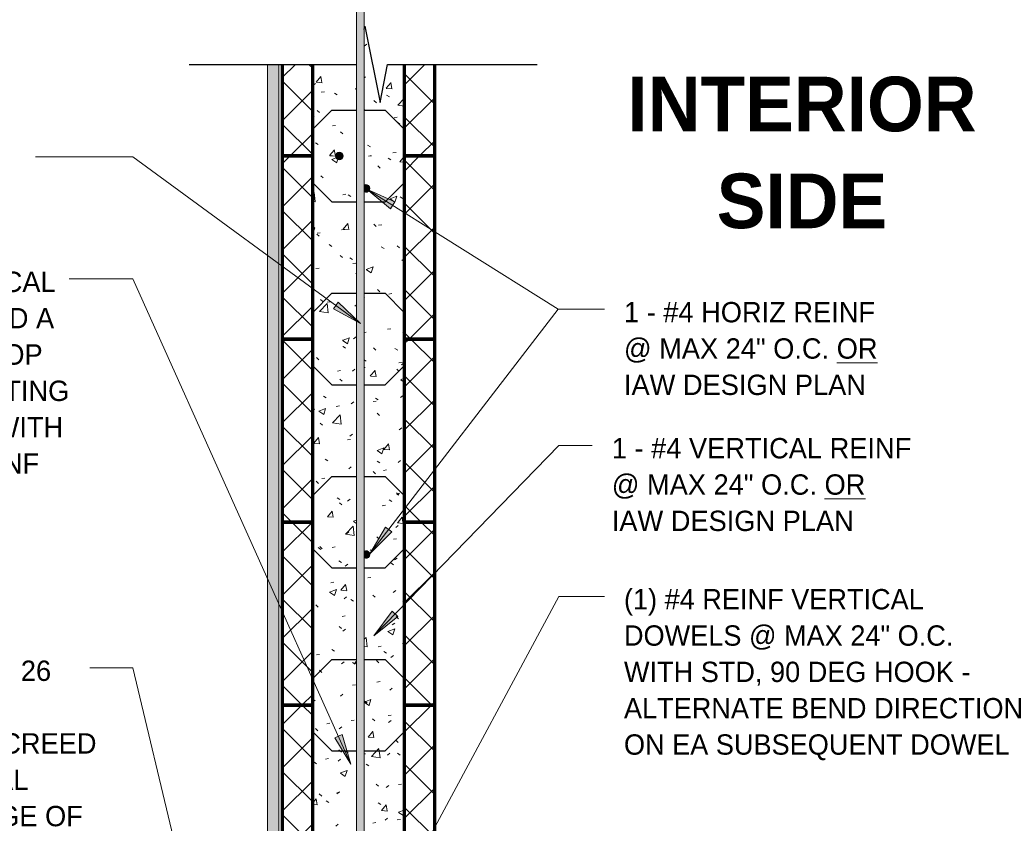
# Model space of a CAD drawing. Header units: inches. Extents: x 179 to 441, y -40 to 170.
# Tile 8 of 9: x 369 to 434, y 33 to 86. Entities that reach past the tile are written whole.
import ezdxf

# ---------------------------------------------------------------- set-up
doc = ezdxf.new("R2010")
doc.units = ezdxf.units.IN
doc.header["$MEASUREMENT"] = 0
for name, color, linetype, lineweight in [('A-ANNO-TEXT', 2, 'Continuous', 9), ('A-DETL', 5, 'Continuous', 9), ('A-DETL-GENF', 3, 'Continuous', 9), ('A-DETL-HLIN', 3, 'Continuous', 70), ('A-DETL-MLIN', 3, 'Continuous', 30)]:
    doc.layers.add(name, color=color, linetype=linetype, lineweight=lineweight)
pattern_1 = [(50, (349.714, 0), (4.5907, -0.40187), [0.48, -5.28]), (355, (349.714, 0), (-0.88784, 4.8137), [0.384, -4.224]), (100.451, (350.097, -0.033), (3.70197, 4.41272), [0.408, -4.487]), (46.184, (349.714, 1.28), (6.83066, -1.05904), [0.72, -7.92]), (96.636, (350.284, 1.192), (5.98166, 6.234), [0.612, -6.731]), (351.184, (349.714, 1.28), (5.9821, 6.2338), [0.576, -6.336]), (21, (350.354, 0.96), (3.82029, -2.5771), [0.48, -5.28]), (326, (350.354, 0.96), (1.5572, 4.64059), [0.384, -4.224]), (71.451, (350.673, 0.745), (5.37715, 2.0647), [0.408, -4.487]), (37.5, (349.714, 0), (0.077972, 2.130786), [0.211, -3.962, 0.211, -4.077, -4.24]), (37.5, (349.714, 0), (0.077972, 2.130786), [-8.461, 0.211, -4.029]), (7.5, (349.714, 0), (1.683907, 2.52439), [0.211, -2.234, 0.211, -3.866, -1.616]), (7.5, (349.714, 0), (1.683907, 2.52439), [-6.522, 0.211, -1.405]), (327.5, (348.287, 0), (3.416527, -0.144297), [0.211, -1.389, 0.211, -4.781, -6.624]), (327.5, (348.287, 0), (3.416527, -0.144297), [-6.592, 0.211, -6.413]), (317.5, (347.647, 0), (3.73246, 0.640715), [0.211, -1.869, 0.211, -3.104, -4.704]), (317.5, (347.647, 0), (3.73246, 0.640715), [-5.395, 0.211, -4.493])]
pattern_2 = [(45, (349.714, 0), (-1.414214, 1.414214), []), (135, (349.714, 0), (-1.414214, -1.414214), [])]

# ---------------------------------------------------------------- blocks, each defined once
blk = doc.blocks.new('Reinf Bar Secti__SHED ROOF0')
at = {"layer": 'A-DETL-GENF'}
h = blk.add_hatch(color=256, dxfattribs=at)
edge = h.paths.add_edge_path(flags=0)
edge.add_spline(control_points=[(0.25, 0), (0.249, 0.018), (0.246, 0.044), (0.237, 0.078), (0.224, 0.11), (0.201, 0.147), (0.169, 0.183), (0.133, 0.209), (0.099, 0.227), (0.062, 0.239), (0.023, 0.245), (-0.015, 0.246), (-0.066, 0.238), (-0.103, 0.223), (-0.125, 0.21)], knot_values=[0, 0, 0, 0, 0.053673, 0.079506, 0.105013, 0.157234, 0.209323, 0.248138, 0.287527, 0.325857, 0.364892, 0.403876, 0.441621, 0.519309, 0.519309, 0.519309, 0.519309], degree=3, periodic=0)
edge.add_line((-0.125, 0.21), (-0.125, -0.21))
edge.add_spline(control_points=[(-0.125, -0.21), (-0.11, -0.219), (-0.079, -0.234), (-0.028, -0.246), (0.024, -0.246), (0.07, -0.238), (0.111, -0.221), (0.144, -0.202), (0.175, -0.177), (0.201, -0.147), (0.222, -0.114), (0.237, -0.078), (0.247, -0.04), (0.25, -0.014), (0.25, 0)], knot_values=[0, 0, 0, 0, 0.05252, 0.102919, 0.154517, 0.20621, 0.244917, 0.284327, 0.322816, 0.362175, 0.401606, 0.439929, 0.478868, 0.519457, 0.519457, 0.519457, 0.519457], degree=3, periodic=0)
for points in [[(0.25, 0), (0.228, 0.102), (0.166, 0.187), (0.076, 0.238), (-0.028, 0.248), (-0.128, 0.215)], [(-0.128, -0.215), (-0.028, -0.248), (0.076, -0.238), (0.166, -0.187), (0.228, -0.102), (0.25, 0)]]:
    blk.add_lwpolyline(points, dxfattribs=at)
blk = doc.blocks.new('Reinf Bar Secti__SHED ROOF3')
at = {"layer": 'A-DETL-GENF'}
h = blk.add_hatch(color=256, dxfattribs=at)
edge = h.paths.add_edge_path(flags=0)
edge.add_arc((0, 0), 0.25, 180, 360)
edge.add_arc((0, 0), 0.25, 0, 180)
for start, end in [(0, 180), (180, 0)]:
    blk.add_arc((0, 0), 0.25, start, end, dxfattribs=at)
blk = doc.blocks.new('Break Line1 - B__SHED ROOF0')
at = {"layer": 'A-DETL-GENF', "lineweight": 30}
for p, q in [((-0.54, 2.3), (-0.5, 2.5)), ((-0.5, 2.5), (0.5, -2.5)), ((-12, 0), (-1.04, 0)), ((0.5, -2.5), (1, 0)), ((1, 0), (10.806, 0))]:
    blk.add_line(p, q, dxfattribs=at)
blk = doc.blocks.new('Reinf Bar Eleva__SHED ROOF0')
at = {"layer": 'A-DETL-GENF'}
blk.add_hatch(color=256, dxfattribs=at).paths.add_polyline_path([(129, 0), (0, 0), (0, -0.5), (129, -0.5)], flags=0)
for p, q in [((129, 0), (0, 0)), ((0, -0.5), (129, -0.5))]:
    blk.add_line(p, q, dxfattribs=at)

msp = doc.modelspace()

# ---------------------------------------------------------------- hatches: boundary and pattern name
at = {"layer": 'A-ANNO-TEXT'}
for points in [[(393.69053951, 73.54455618), (393.97077471, 73.99041077), (392.13735621, 74.83178233)], [(390.27223796, 67.40778986), (389.96122915, 66.98282915), (391.73068206, 66.01413627)], [(393.77635871, 52.35341967), (393.35904579, 52.67461745), (392.3478326, 50.9291154)], [(394.18107707, 46.80418198), (393.80358829, 47.17136082), (392.5978326, 45.5541154)], [(390.51787404, 39.0707443), (390.03761154, 38.85472113), (391.09817222, 37.13875477)]]:
    msp.add_hatch(color=7, dxfattribs=at).paths.add_polyline_path(points, flags=0)
at = {"layer": 'A-DETL-GENF'}
h = msp.add_hatch(dxfattribs=at)
h.set_pattern_fill('FP2_6', style=0, pattern_type=2)
h.set_pattern_definition(pattern_1)
h.paths.add_polyline_path([(392.00779141, 85.49975197), (391.9678683, 85.3001364), (391.9678683, 76.99975197), (394.5928683, 76.99975197), (394.5928683, 82.99975197), (393.50779141, 82.99975197), (393.00779141, 80.49975197)], flags=0)
h = msp.add_hatch(dxfattribs=at)
h.set_pattern_fill('FP2_9', style=0, pattern_type=2)
h.set_pattern_definition([(0, (349.714, 0), (2.56, 0.64), [0.211, -1.709, 0.211, -1.709, -10.24]), (0, (349.714, 0), (2.56, 0.64), [-3.84, 0.211, -3.629, 0.211, -1.709, -4.48]), (0, (349.714, 0), (2.56, 0.64), [-9.6, 0.211, -1.069, 0.211, -2.989]), (120, (350.674, 0.32), (-1.8342563, 1.897025), [0.211, -1.709, 0.211, -1.709, -10.24]), (120, (350.674, 0.32), (-1.8342563, 1.897025), [-3.84, 0.211, -3.629, 0.211, -1.709, -4.48]), (120, (350.674, 0.32), (-1.8342563, 1.897025), [-9.6, 0.211, -1.069, 0.211, -2.989]), (240, (350.994, 1.6), (-0.7257437, -2.537025), [0.211, -1.709, 0.211, -1.709, -10.24]), (240, (350.994, 1.6), (-0.7257437, -2.537025), [-3.84, 0.211, -3.629, 0.211, -1.709, -4.48]), (240, (350.994, 1.6), (-0.7257437, -2.537025), [-9.6, 0.211, -1.069, 0.211, -2.989])])
h.paths.add_polyline_path([(385.6241183, 4.42375062), (386.3741183, 5.17375062), (386.3741183, 82.99975197), (385.6241183, 82.99975197)], flags=0)
h = msp.add_hatch(dxfattribs=at)
h.set_pattern_fill('FP2_7', style=0, pattern_type=2)
h.set_pattern_definition(pattern_2)
h.paths.add_polyline_path([(386.5928683, 76.99975197), (388.5928683, 76.99975197), (388.5928683, 82.99975197), (386.5928683, 82.99975197)], flags=0)
h = msp.add_hatch(dxfattribs=at)
h.set_pattern_fill('FP2_6', style=0, pattern_type=2)
h.set_pattern_definition(pattern_1)
edge = h.paths.add_edge_path(flags=0)
edge.add_line((390.5928683, 76.99975197), (391.4678683, 76.99975197))
edge.add_line((391.4678683, 76.99975197), (391.4678683, 82.99975197))
edge.add_line((391.4678683, 82.99975197), (388.5928683, 82.99975197))
edge.add_line((388.5928683, 82.99975197), (388.5928683, 76.99975197))
edge.add_line((388.5928683, 76.99975197), (390.0928683, 76.99975197))
edge.add_arc((390.3428683, 76.99975197), 0.25, 0, 180, ccw=False)
h = msp.add_hatch(dxfattribs=at)
h.set_pattern_fill('FP2_7', style=0, pattern_type=2)
h.set_pattern_definition(pattern_2)
h.paths.add_polyline_path([(394.5928683, 76.99975197), (396.5928683, 76.99975197), (396.5928683, 82.99975197), (394.5928683, 82.99975197)], flags=0)
h = msp.add_hatch(dxfattribs=at)
h.set_pattern_fill('FP2_7', style=0, pattern_type=2)
h.set_pattern_definition(pattern_2)
h.paths.add_polyline_path([(386.5928683, 64.99975197), (388.5928683, 64.99975197), (388.5928683, 76.99975197), (386.5928683, 76.99975197)], flags=0)
h = msp.add_hatch(dxfattribs=at)
h.set_pattern_fill('FP2_6', style=0, pattern_type=2)
h.set_pattern_definition(pattern_1)
edge = h.paths.add_edge_path(flags=0)
edge.add_line((388.5928683, 76.99975197), (388.5928683, 64.99975197))
edge.add_line((388.5928683, 64.99975197), (391.4678683, 64.99975197))
edge.add_line((391.4678683, 64.99975197), (391.4678683, 75.24975197))
edge.add_line((391.4678683, 75.24975197), (390.5928683, 75.24975197))
edge.add_line((390.5928683, 75.24975197), (390.5928683, 76.99975197))
edge.add_arc((390.3428683, 76.99975197), 0.25, 180, 360, ccw=False)
edge.add_line((390.0928683, 76.99975197), (388.5928683, 76.99975197))
h = msp.add_hatch(dxfattribs=at)
h.set_pattern_fill('FP2_6', style=0, pattern_type=2)
h.set_pattern_definition(pattern_1)
h.paths.add_polyline_path([(390.5928683, 76.99975197), (390.5928683, 75.24975197), (391.4678683, 75.24975197), (391.4678683, 76.99975197)], flags=0)
h = msp.add_hatch(dxfattribs=at)
h.set_pattern_fill('FP2_6', style=0, pattern_type=2)
h.set_pattern_definition(pattern_1)
h.paths.add_polyline_path([(394.5928683, 75.24975197), (394.5928683, 76.99975197), (391.9678683, 76.99975197), (391.9678683, 75.24975197)], flags=0)
h = msp.add_hatch(dxfattribs=at)
h.set_pattern_fill('FP2_7', style=0, pattern_type=2)
h.set_pattern_definition(pattern_2)
h.paths.add_polyline_path([(396.5928683, 64.99975197), (396.5928683, 76.99975197), (394.5928683, 76.99975197), (394.5928683, 64.99975197)], flags=0)
h = msp.add_hatch(dxfattribs=at)
h.set_pattern_fill('FP2_6', style=0, pattern_type=2)
h.set_pattern_definition(pattern_1)
edge = h.paths.add_edge_path(flags=0)
edge.add_line((394.5928683, 75.24975197), (391.9678683, 75.24975197))
edge.add_line((391.9678683, 75.24975197), (391.9678683, 75.08507723))
edge.add_spline(control_points=[(391.9678683, 75.08507723), (391.98300806, 75.09386752), (392.01430119, 75.10852261), (392.06482806, 75.12041771), (392.1164108, 75.12088481), (392.16332251, 75.1122623), (392.20361588, 75.09599041), (392.2372982, 75.07631451), (392.26765557, 75.05140419), (392.29341409, 75.0217936), (392.31468349, 74.98887766), (392.33015528, 74.95299164), (392.33981164, 74.9147596), (392.34242147, 74.88827429), (392.3428683, 74.87475197)], knot_values=[0, 0, 0, 0, 0.0525198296, 0.1029187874, 0.1545173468, 0.2062095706, 0.244917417, 0.2843272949, 0.3228161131, 0.362174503, 0.4016062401, 0.4399289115, 0.4788678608, 0.5194569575, 0.5194569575, 0.5194569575, 0.5194569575], degree=3, periodic=0)
edge.add_spline(control_points=[(392.3428683, 74.87475197), (392.34227744, 74.85687084), (392.33908979, 74.83034134), (392.32956918, 74.79660612), (392.3167649, 74.76447442), (392.29400872, 74.7272887), (392.26161139, 74.69178242), (392.22635409, 74.66609666), (392.19182319, 74.64800787), (392.15479736, 74.63544402), (392.11634072, 74.62933857), (392.07760354, 74.62875888), (392.02650404, 74.6363718), (391.99026318, 74.65142404), (391.9678683, 74.66442672)], knot_values=[0, 0, 0, 0, 0.053672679, 0.0795064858, 0.1050131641, 0.1572343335, 0.2093225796, 0.2481380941, 0.2875274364, 0.3258568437, 0.3648922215, 0.403875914, 0.4416212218, 0.5193090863, 0.5193090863, 0.5193090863, 0.5193090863], degree=3, periodic=0)
edge.add_line((391.9678683, 74.66442672), (391.9678683, 64.99975197))
edge.add_line((391.9678683, 64.99975197), (394.5928683, 64.99975197))
edge.add_line((394.5928683, 64.99975197), (394.5928683, 75.24975197))
h = msp.add_hatch(dxfattribs=at)
h.set_pattern_fill('FP2_7', style=0, pattern_type=2)
h.set_pattern_definition(pattern_2)
h.paths.add_polyline_path([(386.5928683, 52.99975197), (388.5928683, 52.99975197), (388.5928683, 64.99975197), (386.5928683, 64.99975197)], flags=0)
h = msp.add_hatch(dxfattribs=at)
h.set_pattern_fill('FP2_6', style=0, pattern_type=2)
h.set_pattern_definition(pattern_1)
h.paths.add_polyline_path([(388.5928683, 64.99975197), (388.5928683, 52.99975197), (391.4678683, 52.99975197), (391.4678683, 63.24975197), (390.5928683, 63.24975197), (390.5928683, 64.99975197)], flags=0)
h = msp.add_hatch(dxfattribs=at)
h.set_pattern_fill('FP2_6', style=0, pattern_type=2)
h.set_pattern_definition(pattern_1)
h.paths.add_polyline_path([(390.5928683, 64.99975197), (390.5928683, 63.24975197), (391.4678683, 63.24975197), (391.4678683, 64.99975197)], flags=0)
h = msp.add_hatch(dxfattribs=at)
h.set_pattern_fill('FP2_6', style=0, pattern_type=2)
h.set_pattern_definition(pattern_1)
h.paths.add_polyline_path([(394.5928683, 63.24975197), (394.5928683, 64.99975197), (391.9678683, 64.99975197), (391.9678683, 63.24975197)], flags=0)
h = msp.add_hatch(dxfattribs=at)
h.set_pattern_fill('FP2_7', style=0, pattern_type=2)
h.set_pattern_definition(pattern_2)
h.paths.add_polyline_path([(396.5928683, 52.99975197), (396.5928683, 64.99975197), (394.5928683, 64.99975197), (394.5928683, 52.99975197)], flags=0)
h = msp.add_hatch(dxfattribs=at)
h.set_pattern_fill('FP2_6', style=0, pattern_type=2)
h.set_pattern_definition(pattern_1)
h.paths.add_polyline_path([(394.5928683, 63.24975197), (391.9678683, 63.24975197), (391.9678683, 52.99975197), (394.5928683, 52.99975197)], flags=0)
h = msp.add_hatch(dxfattribs=at)
h.set_pattern_fill('FP2_7', style=0, pattern_type=2)
h.set_pattern_definition(pattern_2)
h.paths.add_polyline_path([(386.5928683, 40.99975197), (388.5928683, 40.99975197), (388.5928683, 52.99975197), (386.5928683, 52.99975197)], flags=0)
h = msp.add_hatch(dxfattribs=at)
h.set_pattern_fill('FP2_6', style=0, pattern_type=2)
h.set_pattern_definition(pattern_1)
h.paths.add_polyline_path([(388.5928683, 52.99975197), (388.5928683, 40.99975197), (391.4678683, 40.99975197), (391.4678683, 51.24975197), (390.5928683, 51.24975197), (390.5928683, 52.99975197)], flags=0)
h = msp.add_hatch(dxfattribs=at)
h.set_pattern_fill('FP2_6', style=0, pattern_type=2)
h.set_pattern_definition(pattern_1)
h.paths.add_polyline_path([(390.5928683, 52.99975197), (390.5928683, 51.24975197), (391.4678683, 51.24975197), (391.4678683, 52.99975197)], flags=0)
h = msp.add_hatch(dxfattribs=at)
h.set_pattern_fill('FP2_6', style=0, pattern_type=2)
h.set_pattern_definition(pattern_1)
h.paths.add_polyline_path([(394.5928683, 51.24975197), (394.5928683, 52.99975197), (391.9678683, 52.99975197), (391.9678683, 51.24975197)], flags=0)
h = msp.add_hatch(dxfattribs=at)
h.set_pattern_fill('FP2_7', style=0, pattern_type=2)
h.set_pattern_definition(pattern_2)
h.paths.add_polyline_path([(396.5928683, 40.99975197), (396.5928683, 52.99975197), (394.5928683, 52.99975197), (394.5928683, 40.99975197)], flags=0)
h = msp.add_hatch(dxfattribs=at)
h.set_pattern_fill('FP2_6', style=0, pattern_type=2)
h.set_pattern_definition(pattern_1)
edge = h.paths.add_edge_path(flags=0)
edge.add_line((394.5928683, 51.24975197), (391.9678683, 51.24975197))
edge.add_line((391.9678683, 51.24975197), (391.9678683, 51.08507723))
edge.add_spline(control_points=[(391.9678683, 51.08507723), (391.98300806, 51.09386752), (392.01430119, 51.10852261), (392.06482806, 51.12041771), (392.1164108, 51.12088481), (392.16332251, 51.1122623), (392.20361588, 51.09599041), (392.2372982, 51.07631451), (392.26765557, 51.05140419), (392.29341409, 51.0217936), (392.31468349, 50.98887766), (392.33015528, 50.95299164), (392.33981164, 50.9147596), (392.34242147, 50.88827429), (392.3428683, 50.87475197)], knot_values=[0, 0, 0, 0, 0.0525198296, 0.1029187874, 0.1545173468, 0.2062095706, 0.244917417, 0.2843272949, 0.3228161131, 0.362174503, 0.4016062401, 0.4399289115, 0.4788678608, 0.5194569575, 0.5194569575, 0.5194569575, 0.5194569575], degree=3, periodic=0)
edge.add_spline(control_points=[(392.3428683, 50.87475197), (392.34227744, 50.85687084), (392.33908979, 50.83034134), (392.32956918, 50.79660612), (392.3167649, 50.76447442), (392.29400872, 50.7272887), (392.26161139, 50.69178242), (392.22635409, 50.66609666), (392.19182319, 50.64800787), (392.15479736, 50.63544402), (392.11634072, 50.62933857), (392.07760354, 50.62875888), (392.02650404, 50.6363718), (391.99026318, 50.65142404), (391.9678683, 50.66442672)], knot_values=[0, 0, 0, 0, 0.053672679, 0.0795064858, 0.1050131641, 0.1572343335, 0.2093225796, 0.2481380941, 0.2875274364, 0.3258568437, 0.3648922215, 0.403875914, 0.4416212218, 0.5193090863, 0.5193090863, 0.5193090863, 0.5193090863], degree=3, periodic=0)
edge.add_line((391.9678683, 50.66442672), (391.9678683, 40.99975197))
edge.add_line((391.9678683, 40.99975197), (394.5928683, 40.99975197))
edge.add_line((394.5928683, 40.99975197), (394.5928683, 51.24975197))
h = msp.add_hatch(dxfattribs=at)
h.set_pattern_fill('FP2_7', style=0, pattern_type=2)
h.set_pattern_definition(pattern_2)
h.paths.add_polyline_path([(386.5928683, 28.99975197), (388.5928683, 28.99975197), (388.5928683, 40.99975197), (386.5928683, 40.99975197)], flags=0)
h = msp.add_hatch(dxfattribs=at)
h.set_pattern_fill('FP2_6', style=0, pattern_type=2)
h.set_pattern_definition(pattern_1)
edge = h.paths.add_edge_path(flags=0)
edge.add_line((388.5928683, 40.99975197), (388.5928683, 28.99975197))
edge.add_line((388.5928683, 28.99975197), (390.2178683, 28.99975197))
edge.add_spline(control_points=[(390.2178683, 28.99975197), (390.21834269, 29.01835215), (390.22153094, 29.04595995), (390.23149949, 29.08099719), (390.24504558, 29.11433103), (390.26930205, 29.15276203), (390.30705772, 29.19246202), (390.35313105, 29.22199407), (390.3953342, 29.23847653), (390.430456, 29.24546734), (390.46648779, 29.24861786), (390.49399008, 29.24653342), (390.5121906, 29.24348395)], knot_values=[0, 0, 0, 0, 0.0558186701, 0.0826384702, 0.1091171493, 0.1635296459, 0.2178825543, 0.2721631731, 0.3263873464, 0.3527231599, 0.3793658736, 0.4347285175, 0.4347285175, 0.4347285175, 0.4347285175], degree=3, periodic=0)
edge.add_line((390.5121906, 29.24348395), (390.5121906, 30.99975197))
edge.add_line((390.5121906, 30.99975197), (391.0121906, 30.99975197))
edge.add_line((391.0121906, 30.99975197), (391.0121906, 28.99975197))
edge.add_line((391.0121906, 28.99975197), (391.4678683, 28.99975197))
edge.add_line((391.4678683, 28.99975197), (391.4678683, 39.24975197))
edge.add_line((391.4678683, 39.24975197), (390.5928683, 39.24975197))
edge.add_line((390.5928683, 39.24975197), (390.5928683, 40.99975197))
edge.add_line((390.5928683, 40.99975197), (388.5928683, 40.99975197))
h = msp.add_hatch(dxfattribs=at)
h.set_pattern_fill('FP2_6', style=0, pattern_type=2)
h.set_pattern_definition(pattern_1)
h.paths.add_polyline_path([(390.5928683, 40.99975197), (390.5928683, 39.24975197), (391.4678683, 39.24975197), (391.4678683, 40.99975197)], flags=0)
h = msp.add_hatch(dxfattribs=at)
h.set_pattern_fill('FP2_6', style=0, pattern_type=2)
h.set_pattern_definition(pattern_1)
h.paths.add_polyline_path([(394.5928683, 39.24975197), (394.5928683, 40.99975197), (391.9678683, 40.99975197), (391.9678683, 39.24975197)], flags=0)
h = msp.add_hatch(dxfattribs=at)
h.set_pattern_fill('FP2_7', style=0, pattern_type=2)
h.set_pattern_definition(pattern_2)
h.paths.add_polyline_path([(396.5928683, 28.99975197), (396.5928683, 40.99975197), (394.5928683, 40.99975197), (394.5928683, 28.99975197)], flags=0)
h = msp.add_hatch(dxfattribs=at)
h.set_pattern_fill('FP2_6', style=0, pattern_type=2)
h.set_pattern_definition(pattern_1)
h.paths.add_polyline_path([(394.5928683, 39.24975197), (391.9678683, 39.24975197), (391.9678683, 28.99975197), (392.51906093, 28.99975197), (392.51906093, 30.99975197), (393.01906093, 30.99975197), (393.01906093, 28.99975197), (394.5928683, 28.99975197)], flags=0)

# ---------------------------------------------------------------- linework, layer by layer
at = {"layer": 'A-ANNO-TEXT', "color": 7}
for p, q in [((371.42571148, 76.94498912), (370.43287411, 76.94498912)), ((376.79482582, 76.94498912), (371.42571148, 76.94498912)), ((391.73068206, 66.01413627), (376.79482582, 76.94498912)), ((393.97077471, 73.99041077), (392.13735621, 74.83178233)), ((392.13735621, 74.83178233), (393.69053951, 73.54455618)), ((392.13735621, 74.83178233), (404.67830595, 66.94935673)), ((393.69053951, 73.54455618), (393.97077471, 73.99041077)), ((376.23619752, 68.93794114), (372.63787411, 68.93794114)), ((376.79482582, 68.93794114), (376.23619752, 68.93794114)), ((391.09817222, 37.13875477), (376.79482582, 68.93794114)), ((390.27223796, 67.40778986), (389.96122915, 66.98282915)), ((391.73068206, 66.01413627), (390.27223796, 67.40778986)), ((389.96122915, 66.98282915), (391.73068206, 66.01413627)), ((392.3478326, 50.9291154), (404.67830595, 66.94935673)), ((404.67830595, 66.94935673), (407.71492928, 66.94935673)), ((404.67830595, 66.94935673), (407.71492928, 66.94935673)), ((392.5978326, 45.5541154), (404.73495258, 58.03203141)), ((404.73495258, 58.03203141), (406.91794448, 58.03203141)), ((393.35904579, 52.67461745), (392.3478326, 50.9291154)), ((392.3478326, 50.9291154), (393.77635871, 52.35341967)), ((393.77635871, 52.35341967), (393.35904579, 52.67461745)), ((393.94115359, 28.05912406), (404.73495258, 48.13414897)), ((404.73495258, 48.13414897), (407.71492928, 48.13414897)), ((393.80358829, 47.17136082), (392.5978326, 45.5541154)), ((394.18107707, 46.80418198), (393.80358829, 47.17136082)), ((392.5978326, 45.5541154), (394.18107707, 46.80418198)), ((376.24502246, 43.44403063), (373.98787411, 43.44403063)), ((376.79482582, 43.44403063), (376.24502246, 43.44403063)), ((386.0162341, 4.96608325), (376.79482582, 43.44403063)), ((390.51787404, 39.0707443), (390.03761154, 38.85472113)), ((390.03761154, 38.85472113), (391.09817222, 37.13875477)), ((391.09817222, 37.13875477), (390.51787404, 39.0707443))]:
    msp.add_line(p, q, dxfattribs=at)
at = {"layer": 'A-DETL'}
for p, q in [((385.6241183, 82.99975197), (385.6241183, 4.42375062)), ((386.3741183, 5.17375062), (386.3741183, 82.99975197))]:
    msp.add_line(p, q, dxfattribs=at)
at = {"layer": 'A-DETL-HLIN'}
for p, q in [((386.5928683, 82.99975197), (386.5928683, 76.99975197)), ((388.5928683, 76.99975197), (388.5928683, 82.99975197)), ((394.5928683, 82.99975197), (394.5928683, 76.99975197)), ((396.5928683, 76.99975197), (396.5928683, 82.99975197)), ((388.5928683, 76.99975197), (386.5928683, 76.99975197)), ((386.5928683, 76.99975197), (386.5928683, 64.99975197)), ((386.5928683, 76.99975197), (386.5928683, 64.99975197)), ((386.5928683, 76.99975197), (388.5928683, 76.99975197)), ((388.5928683, 64.99975197), (388.5928683, 76.99975197)), ((388.5928683, 64.99975197), (388.5928683, 76.99975197)), ((396.5928683, 76.99975197), (394.5928683, 76.99975197)), ((394.5928683, 76.99975197), (394.5928683, 64.99975197)), ((394.5928683, 76.99975197), (394.5928683, 64.99975197)), ((394.5928683, 76.99975197), (396.5928683, 76.99975197)), ((396.5928683, 64.99975197), (396.5928683, 76.99975197)), ((396.5928683, 64.99975197), (396.5928683, 76.99975197)), ((388.5928683, 64.99975197), (386.5928683, 64.99975197)), ((386.5928683, 64.99975197), (386.5928683, 52.99975197)), ((386.5928683, 64.99975197), (386.5928683, 52.99975197)), ((386.5928683, 64.99975197), (388.5928683, 64.99975197)), ((386.5928683, 64.99975197), (388.5928683, 64.99975197)), ((388.5928683, 52.99975197), (388.5928683, 64.99975197)), ((388.5928683, 52.99975197), (388.5928683, 64.99975197)), ((396.5928683, 64.99975197), (394.5928683, 64.99975197)), ((394.5928683, 64.99975197), (394.5928683, 52.99975197)), ((394.5928683, 64.99975197), (394.5928683, 52.99975197)), ((394.5928683, 64.99975197), (396.5928683, 64.99975197)), ((394.5928683, 64.99975197), (396.5928683, 64.99975197)), ((396.5928683, 52.99975197), (396.5928683, 64.99975197)), ((396.5928683, 52.99975197), (396.5928683, 64.99975197)), ((388.5928683, 52.99975197), (386.5928683, 52.99975197)), ((386.5928683, 52.99975197), (386.5928683, 40.99975197)), ((386.5928683, 52.99975197), (386.5928683, 40.99975197)), ((386.5928683, 52.99975197), (388.5928683, 52.99975197)), ((386.5928683, 52.99975197), (388.5928683, 52.99975197)), ((388.5928683, 40.99975197), (388.5928683, 52.99975197)), ((388.5928683, 40.99975197), (388.5928683, 52.99975197)), ((396.5928683, 52.99975197), (394.5928683, 52.99975197)), ((394.5928683, 52.99975197), (394.5928683, 40.99975197)), ((394.5928683, 52.99975197), (394.5928683, 40.99975197)), ((394.5928683, 52.99975197), (396.5928683, 52.99975197)), ((394.5928683, 52.99975197), (396.5928683, 52.99975197)), ((396.5928683, 40.99975197), (396.5928683, 52.99975197)), ((396.5928683, 40.99975197), (396.5928683, 52.99975197)), ((388.5928683, 40.99975197), (386.5928683, 40.99975197)), ((386.5928683, 40.99975197), (386.5928683, 28.99975197)), ((386.5928683, 40.99975197), (386.5928683, 28.99975197)), ((386.5928683, 40.99975197), (388.5928683, 40.99975197)), ((386.5928683, 40.99975197), (388.5928683, 40.99975197)), ((388.5928683, 28.99975197), (388.5928683, 40.99975197)), ((388.5928683, 28.99975197), (388.5928683, 40.99975197)), ((396.5928683, 40.99975197), (394.5928683, 40.99975197)), ((394.5928683, 40.99975197), (394.5928683, 28.99975197)), ((394.5928683, 40.99975197), (394.5928683, 28.99975197)), ((394.5928683, 40.99975197), (396.5928683, 40.99975197)), ((394.5928683, 40.99975197), (396.5928683, 40.99975197)), ((396.5928683, 28.99975197), (396.5928683, 40.99975197)), ((396.5928683, 28.99975197), (396.5928683, 40.99975197))]:
    msp.add_line(p, q, dxfattribs=at)
at = {"layer": 'A-DETL-MLIN'}
for p, q in [((388.5928683, 78.74975197), (389.8428683, 79.99975197)), ((389.8428683, 79.99975197), (391.4678683, 79.99975197)), ((391.9678683, 79.99975197), (393.3428683, 79.99975197)), ((394.5928683, 78.74975197), (393.3428683, 79.99975197)), ((388.5928683, 78.74975197), (388.5928683, 76.99975197)), ((394.5928683, 78.74975197), (394.5928683, 76.99975197)), ((388.5928683, 75.24975197), (388.5928683, 76.99975197)), ((394.5928683, 75.24975197), (394.5928683, 76.99975197)), ((388.5928683, 75.24975197), (389.8428683, 73.99975197)), ((394.5928683, 75.24975197), (393.3428683, 73.99975197)), ((389.8428683, 73.99975197), (391.4678683, 73.99975197)), ((391.9678683, 73.99975197), (393.3428683, 73.99975197)), ((388.5928683, 66.74975197), (389.8428683, 67.99975197)), ((389.8428683, 67.99975197), (391.4678683, 67.99975197)), ((391.9678683, 67.99975197), (393.3428683, 67.99975197)), ((394.5928683, 66.74975197), (393.3428683, 67.99975197)), ((388.5928683, 66.74975197), (388.5928683, 64.99975197)), ((394.5928683, 66.74975197), (394.5928683, 64.99975197)), ((388.5928683, 63.24975197), (388.5928683, 64.99975197)), ((394.5928683, 63.24975197), (394.5928683, 64.99975197)), ((388.5928683, 63.24975197), (389.8428683, 61.99975197)), ((394.5928683, 63.24975197), (393.3428683, 61.99975197)), ((389.8428683, 61.99975197), (391.4678683, 61.99975197)), ((391.9678683, 61.99975197), (393.3428683, 61.99975197)), ((388.5928683, 54.74975197), (389.8428683, 55.99975197)), ((389.8428683, 55.99975197), (391.4678683, 55.99975197)), ((391.9678683, 55.99975197), (393.3428683, 55.99975197)), ((394.5928683, 54.74975197), (393.3428683, 55.99975197)), ((388.5928683, 54.74975197), (388.5928683, 52.99975197)), ((394.5928683, 54.74975197), (394.5928683, 52.99975197)), ((388.5928683, 51.24975197), (388.5928683, 52.99975197)), ((394.5928683, 51.24975197), (394.5928683, 52.99975197)), ((388.5928683, 51.24975197), (389.8428683, 49.99975197)), ((394.5928683, 51.24975197), (393.3428683, 49.99975197)), ((389.8428683, 49.99975197), (391.4678683, 49.99975197)), ((391.9678683, 49.99975197), (393.3428683, 49.99975197)), ((388.5928683, 42.74975197), (389.8428683, 43.99975197)), ((389.8428683, 43.99975197), (391.4678683, 43.99975197)), ((391.9678683, 43.99975197), (393.3428683, 43.99975197)), ((394.5928683, 42.74975197), (393.3428683, 43.99975197)), ((388.5928683, 42.74975197), (388.5928683, 40.99975197)), ((394.5928683, 42.74975197), (394.5928683, 40.99975197)), ((388.5928683, 39.24975197), (388.5928683, 40.99975197)), ((394.5928683, 39.24975197), (394.5928683, 40.99975197)), ((388.5928683, 39.24975197), (389.8428683, 37.99975197)), ((394.5928683, 39.24975197), (393.3428683, 37.99975197)), ((389.8428683, 37.99975197), (391.4678683, 37.99975197)), ((391.9678683, 37.99975197), (393.3428683, 37.99975197))]:
    msp.add_line(p, q, dxfattribs=at)

# ---------------------------------------------------------------- block references
at = {"layer": 'A-DETL-GENF', "rotation": 269.9999999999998}
msp.add_blockref('Reinf Bar Eleva__SHED ROOF0', (391.9678683, 135.99975197), dxfattribs=at)
at = {"layer": 'A-DETL-GENF'}
for name, p in [('Break Line1 - B__SHED ROOF0', (392.50779141, 82.99975197)), ('Reinf Bar Secti__SHED ROOF3', (390.3428683, 76.99975197)), ('Reinf Bar Secti__SHED ROOF0', (392.0928683, 74.87475197)), ('Reinf Bar Secti__SHED ROOF0', (392.0928683, 50.87475197))]:
    msp.add_blockref(name, p, dxfattribs=at)

# ---------------------------------------------------------------- texts
at = {"layer": 'A-ANNO-TEXT', "color": 7}
for s, insert, char_height, width, attachment_point, line_spacing_factor in [('\\fStylus BT|b1|i0|c0|p34|;EXTERIOR\\PSIDE', (362.75440569, 90.45246693), 3.5825545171, 27.216, 2, 1.063354), ('\\fStylus BT|b1|i0|c0|p34|;INTERIOR\\PSIDE', (420.66322986, 82.19811889), 3.5825545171, 26.256, 2, 1.063354), ('\\fStylus BT|b0|i0|c0|p34|;FOUNDATION VERTICAL\\PREINF SHALL EXTEND A\\PMIN OF 24" ABOVE TOP\\POF STEM WALL/FOOTING\\PFOR MIN OVERLAP WITH\\PVERTICAL WALL REINF', (350.73287411, 69.41729138), 1.3341121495, 25.956, 1, 1.070803), ('\\fStylus BT|b0|i0|c0|p34|;1 - #4 HORIZ REINF\\P@ MAX 24" O.C. \\LOR\\l\\PIAW DESIGN PLAN', (408.99492928, 67.42870698), 1.3341121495, 21.798, 1, 1.070803), ('\\fStylus BT|b0|i0|c0|p34|;1 - #4 VERTICAL REINF\\P@ MAX 24" O.C. \\LOR\\l\\PIAW DESIGN PLAN', (408.19794448, 58.51138165), 1.3341121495, 24.228, 1, 1.070803), ('\\fStylus BT|b0|i0|c0|p34|;(1) #4 REINF VERTICAL\\PDOWELS @ MAX 24" O.C.\\PWITH STD, 90 DEG HOOK -\\PALTERNATE BEND DIRECTION\\PON EA SUBSEQUENT DOWEL', (408.99492928, 48.61349921), 1.3341121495, 30.384, 1, 1.070803), ('\\fStylus BT|b0|i0|c0|p34|;PROVIDE A MINIMUM 26\\PGA CORROSION\\PRESISTANT WEEP SCREED\\PWITH A MIN VERTICAL\\PATTACHMENT FLANGE OF\\P3 1/2" AT OR BELOW THE\\PFOUNDATION PLATE LINE\\PAND MIN 4" ABOVE\\PGRADE OR 2" ABOVE\\PPAVED SURFACES ON ALL\\PEXTERIOR WALLS', (350.73287411, 43.92338087), 1.3341121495, 27.576, 1, 1.070803)]:
    msp.add_mtext(s, dxfattribs=dict(at, insert=insert, char_height=char_height, width=width, attachment_point=attachment_point, line_spacing_factor=line_spacing_factor))

doc.saveas('drawing.dxf')
